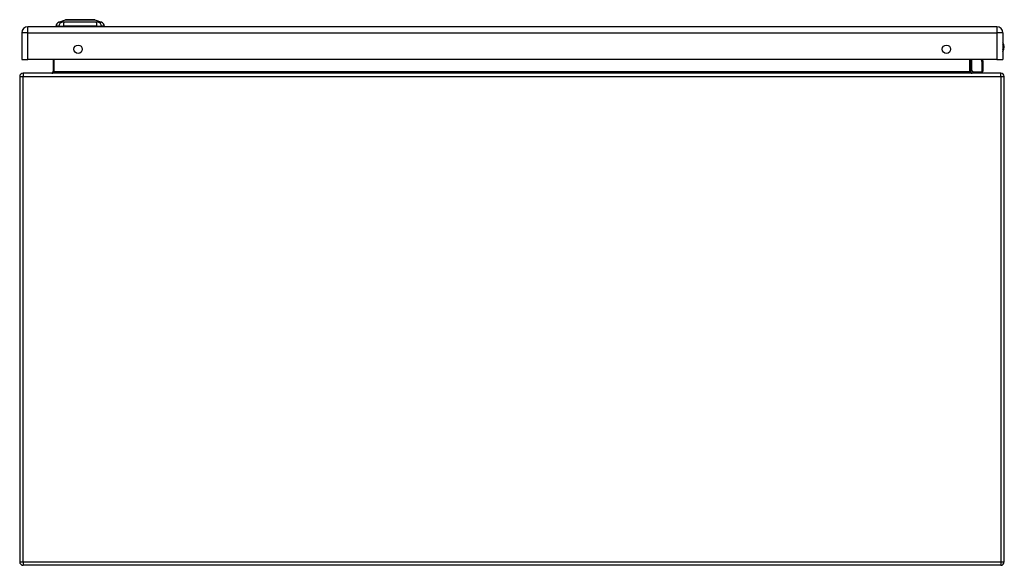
# Model space of a CAD drawing. Header units: inches. Extents: x 18 to 168, y 13 to 112.
# Tile 3 of 7: x 18 to 42, y 99 to 112. Entities that reach past the tile are written whole.
import ezdxf

# ---------------------------------------------------------------- set-up
doc = ezdxf.new("R2010")
doc.units = ezdxf.units.IN
doc.header["$MEASUREMENT"] = 0
doc.layers.add('Visible Edges(ANSI)', color=7, linetype='Continuous', lineweight=25)
doc.layers.add('Visible Tangent Edges(ANSI)', color=7, linetype='Continuous', lineweight=25)

msp = doc.modelspace()

# ---------------------------------------------------------------- linework, layer by layer
at = {"layer": 'Visible Edges(ANSI)'}
for p, q in [((19.268, 111.898), (19.428, 111.96)), ((20.141, 111.96), (20.301, 111.898)), ((18.36, 111.643), (18.36, 110.989)), ((42.132, 111.789), (18.506, 111.789)), ((19.262, 111.805), (19.194, 111.805)), ((19.262, 111.805), (19.373, 111.805)), ((20.196, 111.805), (19.373, 111.805)), ((20.196, 111.805), (20.307, 111.805)), ((20.375, 111.805), (20.307, 111.805)), ((42.278, 111.643), (42.278, 110.989)), ((18.36, 110.989), (18.506, 110.989)), ((42.132, 110.989), (18.506, 110.989)), ((19.123, 110.989), (19.123, 110.686)), ((41.497, 110.686), (41.497, 110.989)), ((41.781, 110.989), (41.792, 110.932)), ((41.792, 110.929), (41.792, 110.705)), ((42.132, 110.989), (42.278, 110.989)), ((42.226, 110.655), (18.394, 110.655)), ((41.542, 110.691), (41.503, 110.73)), ((41.556, 110.685), (41.773, 110.685)), ((18.31, 110.571), (18.31, 98.739)), ((42.31, 98.739), (42.31, 110.571)), ((42.226, 98.655), (18.394, 98.655))]:
    msp.add_line(p, q, dxfattribs=at)
at = {"layer": 'Visible Edges(ANSI)', "flags": 128}
msp.add_lwpolyline([(20.14, 111.96), (20.139, 111.96), (20.138, 111.96), (20.136, 111.96), (20.133, 111.96), (20.129, 111.96), (20.124, 111.96), (20.119, 111.96), (20.113, 111.96), (20.105, 111.96), (20.098, 111.96), (20.089, 111.96), (20.08, 111.96), (20.07, 111.96), (20.059, 111.96), (20.048, 111.96), (20.036, 111.96), (20.023, 111.96), (20.01, 111.96), (19.996, 111.96), (19.982, 111.96), (19.967, 111.96), (19.952, 111.96), (19.937, 111.96), (19.921, 111.96), (19.904, 111.96), (19.888, 111.96), (19.871, 111.96), (19.854, 111.96), (19.837, 111.96), (19.819, 111.96), (19.802, 111.96), (19.784, 111.96), (19.767, 111.96), (19.749, 111.96), (19.732, 111.96), (19.715, 111.96), (19.698, 111.96), (19.681, 111.96), (19.665, 111.96), (19.648, 111.96), (19.632, 111.96), (19.617, 111.96), (19.601, 111.96), (19.587, 111.96), (19.572, 111.96), (19.559, 111.96), (19.546, 111.96), (19.533, 111.96), (19.521, 111.96), (19.51, 111.96), (19.499, 111.96), (19.489, 111.96), (19.48, 111.96), (19.471, 111.96), (19.463, 111.96), (19.456, 111.96), (19.45, 111.96), (19.445, 111.96), (19.44, 111.96), (19.436, 111.96), (19.433, 111.96), (19.431, 111.96), (19.43, 111.96), (19.429, 111.96)], dxfattribs=at)
at = {"layer": 'Visible Edges(ANSI)'}
for centre in [(19.735, 111.239), (40.903, 111.239)]:
    msp.add_circle(centre, 0.102, dxfattribs=at)
for centre, radius, start, end in [((19.311, 111.787), 0.118, 111.2505, 171.3991), ((19.429, 111.955), 0.00492, 90.2088, 111.2505), ((20.14, 111.955), 0.00492, 68.7495, 89.7912), ((20.258, 111.787), 0.118, 8.6009, 68.7495), ((18.506, 111.643), 0.146, 90, 180), ((19.253, 111.813), 0.0394, 191.537, 216.8699), ((20.316, 111.813), 0.0394, 323.1301, 348.463), ((42.132, 111.643), 0.146, 0, 90), ((42.125, 111.297), 0.188, 324.6864, 35.3136), ((41.773, 110.929), 0.0197, 0, 10.9409), ((18.394, 110.571), 0.084, 90, 180), ((19.092, 110.686), 0.031, 270, 0), ((41.517, 110.744), 0.0197, 180, 225), ((41.528, 110.686), 0.031, 180, 270), ((41.556, 110.705), 0.0197, 225, 270), ((41.773, 110.705), 0.0197, 270, 0), ((42.226, 110.571), 0.084, 0, 90), ((18.394, 98.739), 0.084, 180, 270), ((42.226, 98.739), 0.084, 270, 0)]:
    msp.add_arc(centre, radius, start, end, dxfattribs=at)
at = {"layer": 'Visible Tangent Edges(ANSI)'}
for p, q in [((19.268, 111.898), (19.428, 111.96)), ((18.506, 111.643), (18.36, 111.643)), ((18.506, 111.643), (18.506, 111.789)), ((18.506, 110.989), (18.506, 111.643)), ((18.506, 111.643), (42.132, 111.643)), ((42.132, 111.789), (42.132, 111.643)), ((42.132, 111.643), (42.132, 110.989)), ((42.278, 111.643), (42.132, 111.643)), ((19.154, 110.686), (19.154, 110.989)), ((41.466, 110.989), (41.466, 110.686)), ((41.517, 110.989), (41.517, 110.726)), ((41.773, 110.918), (41.759, 110.989)), ((41.773, 110.685), (41.773, 110.918)), ((18.394, 110.655), (18.394, 110.571)), ((19.154, 110.686), (19.123, 110.686)), ((41.466, 110.686), (19.154, 110.686)), ((41.466, 110.686), (41.497, 110.686)), ((41.517, 110.726), (41.556, 110.685)), ((42.226, 110.571), (42.226, 110.655)), ((18.31, 110.571), (18.394, 110.571)), ((18.394, 110.571), (42.226, 110.571)), ((18.394, 98.739), (18.394, 110.571)), ((42.226, 110.571), (42.31, 110.571)), ((42.226, 110.571), (42.226, 98.739)), ((18.31, 98.739), (18.394, 98.739)), ((18.394, 98.739), (18.394, 98.655)), ((18.394, 98.739), (42.226, 98.739)), ((42.226, 98.739), (42.226, 98.655)), ((42.226, 98.739), (42.31, 98.739))]:
    msp.add_line(p, q, dxfattribs=at)
at = {"layer": 'Visible Tangent Edges(ANSI)', "flags": 128}
for points in [[(19.345, 111.899), (19.336, 111.899), (19.331, 111.899), (19.325, 111.899), (19.32, 111.899), (19.315, 111.899), (19.311, 111.899), (19.306, 111.899), (19.302, 111.899), (19.298, 111.898), (19.294, 111.898), (19.29, 111.898), (19.287, 111.898), (19.284, 111.898), (19.281, 111.898), (19.279, 111.898), (19.277, 111.898), (19.275, 111.898), (19.273, 111.898), (19.271, 111.898), (19.27, 111.898), (19.269, 111.898), (19.268, 111.898), (19.268, 111.898), (19.268, 111.898)], [(19.366, 111.899), (19.365, 111.899), (19.364, 111.899), (19.363, 111.899), (19.361, 111.899), (19.36, 111.899), (19.359, 111.899), (19.358, 111.899), (19.358, 111.899), (19.357, 111.899), (19.356, 111.899), (19.355, 111.899), (19.354, 111.899), (19.353, 111.899), (19.352, 111.899), (19.351, 111.899), (19.35, 111.899), (19.35, 111.899), (19.349, 111.899), (19.348, 111.899), (19.347, 111.899), (19.347, 111.899), (19.346, 111.899), (19.345, 111.899), (19.345, 111.899)], [(19.396, 111.899), (19.394, 111.899), (19.393, 111.899), (19.392, 111.899), (19.39, 111.899), (19.389, 111.899), (19.388, 111.899), (19.386, 111.899), (19.385, 111.899), (19.384, 111.899), (19.382, 111.899), (19.381, 111.899), (19.38, 111.899), (19.379, 111.899), (19.377, 111.899), (19.376, 111.899), (19.375, 111.899), (19.374, 111.899), (19.373, 111.899), (19.371, 111.899), (19.37, 111.899), (19.369, 111.899), (19.368, 111.899), (19.367, 111.899), (19.366, 111.899)], [(20.173, 111.899), (20.139, 111.899), (20.108, 111.899), (20.077, 111.899), (20.045, 111.899), (20.014, 111.898), (19.981, 111.898), (19.949, 111.898), (19.916, 111.898), (19.884, 111.898), (19.851, 111.898), (19.818, 111.898), (19.785, 111.898), (19.752, 111.898), (19.719, 111.898), (19.686, 111.898), (19.653, 111.898), (19.62, 111.898), (19.588, 111.898), (19.556, 111.898), (19.524, 111.899), (19.492, 111.899), (19.46, 111.899), (19.429, 111.899), (19.396, 111.899)], [(19.428, 111.96), (19.428, 111.96), (19.428, 111.96), (19.429, 111.96), (19.43, 111.96), (19.431, 111.96), (19.433, 111.96), (19.435, 111.96), (19.437, 111.96), (19.44, 111.96), (19.442, 111.96), (19.445, 111.96), (19.449, 111.96), (19.452, 111.96), (19.456, 111.96), (19.461, 111.96), (19.465, 111.96), (19.47, 111.96), (19.475, 111.96), (19.48, 111.96), (19.485, 111.96), (19.491, 111.96), (19.497, 111.96), (19.503, 111.96), (19.51, 111.96)], [(19.51, 111.96), (19.512, 111.96), (19.513, 111.96), (19.515, 111.96), (19.517, 111.96), (19.519, 111.96), (19.521, 111.96), (19.523, 111.96), (19.525, 111.96), (19.526, 111.96), (19.528, 111.96), (19.53, 111.96), (19.532, 111.96), (19.534, 111.96), (19.536, 111.96), (19.538, 111.96), (19.54, 111.96), (19.542, 111.96), (19.544, 111.96), (19.546, 111.96), (19.548, 111.96), (19.551, 111.96), (19.553, 111.96), (19.555, 111.96), (19.557, 111.96)], [(19.557, 111.96), (19.573, 111.96), (19.59, 111.96), (19.607, 111.96), (19.626, 111.96), (19.644, 111.96), (19.664, 111.96), (19.683, 111.96), (19.703, 111.96), (19.723, 111.96), (19.743, 111.96), (19.764, 111.96), (19.785, 111.96), (19.805, 111.96), (19.826, 111.96), (19.846, 111.96), (19.866, 111.96), (19.886, 111.96), (19.906, 111.96), (19.925, 111.96), (19.944, 111.96), (19.962, 111.96), (19.979, 111.96), (19.996, 111.96), (20.012, 111.96)], [(20.012, 111.96), (20.014, 111.96), (20.016, 111.96), (20.018, 111.96), (20.02, 111.96), (20.023, 111.96), (20.025, 111.96), (20.027, 111.96), (20.029, 111.96), (20.031, 111.96), (20.033, 111.96), (20.035, 111.96), (20.037, 111.96), (20.039, 111.96), (20.041, 111.96), (20.042, 111.96), (20.044, 111.96), (20.046, 111.96), (20.048, 111.96), (20.05, 111.96), (20.052, 111.96), (20.054, 111.96), (20.055, 111.96), (20.057, 111.96), (20.059, 111.96)], [(20.059, 111.96), (20.065, 111.96), (20.072, 111.96), (20.078, 111.96), (20.083, 111.96), (20.089, 111.96), (20.094, 111.96), (20.099, 111.96), (20.104, 111.96), (20.108, 111.96), (20.113, 111.96), (20.116, 111.96), (20.12, 111.96), (20.123, 111.96), (20.127, 111.96), (20.129, 111.96), (20.132, 111.96), (20.134, 111.96), (20.136, 111.96), (20.138, 111.96), (20.139, 111.96), (20.14, 111.96), (20.141, 111.96), (20.141, 111.96), (20.141, 111.96)], [(20.224, 111.899), (20.223, 111.899), (20.222, 111.899), (20.22, 111.899), (20.218, 111.899), (20.217, 111.899), (20.215, 111.899), (20.213, 111.899), (20.211, 111.899), (20.209, 111.899), (20.207, 111.899), (20.205, 111.899), (20.203, 111.899), (20.201, 111.899), (20.199, 111.899), (20.196, 111.899), (20.194, 111.899), (20.192, 111.899), (20.189, 111.899), (20.186, 111.899), (20.184, 111.899), (20.181, 111.899), (20.179, 111.899), (20.176, 111.899), (20.173, 111.899)], [(20.301, 111.898), (20.301, 111.898), (20.3, 111.898), (20.3, 111.898), (20.299, 111.898), (20.298, 111.898), (20.296, 111.898), (20.294, 111.898), (20.292, 111.898), (20.29, 111.898), (20.288, 111.898), (20.285, 111.898), (20.282, 111.898), (20.278, 111.898), (20.275, 111.898), (20.271, 111.898), (20.267, 111.899), (20.263, 111.899), (20.258, 111.899), (20.254, 111.899), (20.249, 111.899), (20.244, 111.899), (20.238, 111.899), (20.233, 111.899), (20.224, 111.899)]]:
    msp.add_lwpolyline(points, dxfattribs=at)
at = {"layer": 'Visible Tangent Edges(ANSI)'}
for centre, radius, start, end in [((19.429, 111.955), 0.00492, 90.2088, 111.2505), ((42.125, 111.297), 0.168, 335.7439, 24.2561)]:
    msp.add_arc(centre, radius, start, end, dxfattribs=at)
for centre, major_axis, ratio, start_param, end_param in [((19.372, 111.785), (0.016, 0.117), 0.948273, 0.391156, 1.528426), ((19.41, 111.785), (-0.005, 0.118), 0.314585, 0.249322, 1.386592), ((20.159, 111.785), (0.005, 0.118), 0.314585, 4.896593, 6.033863), ((20.197, 111.785), (-0.016, 0.117), 0.948273, 4.754759, 5.892029), ((41.773, 110.929), (0.0193, 0.0037), 0.526442, 4.610972, 6.283185), ((41.773, 110.929), (0.0197, 0), 0.533433, 4.712389, 6.283185), ((19.092, 110.686), (0.062, 0), 0.5, 4.712389, 6.283185), ((41.528, 110.686), (-0.062, 0), 0.5, 0, 1.570796), ((41.517, 110.744), (-0.0197, 0), 0.91745, 0, 1.570796), ((41.517, 110.744), (-0.0139, -0.0139), 0.852462, 0, 0.864875)]:
    msp.add_ellipse(centre, major_axis=major_axis, ratio=ratio, start_param=start_param, end_param=end_param, dxfattribs=at)

doc.saveas('drawing.dxf')
